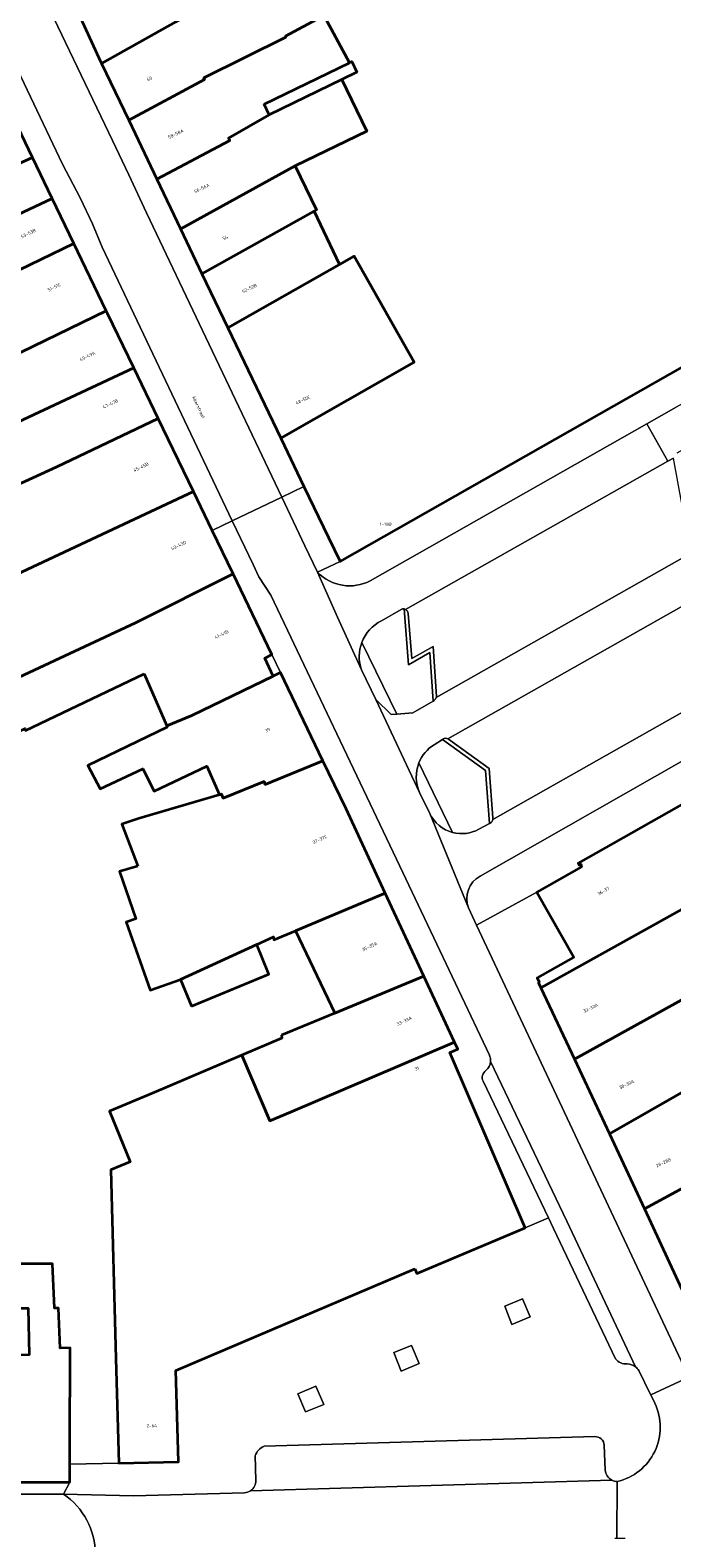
# Model space of a CAD drawing. Header units: metres. Extents: x 197700 to 204338, y 317132 to 325229.
# Tile 237 of 256: x 199978 to 200049, y 318682 to 318846. Entities that reach past the tile are written whole.
import ezdxf
from ezdxf.enums import TextEntityAlignment as Align

# ---------------------------------------------------------------- set-up
doc = ezdxf.new("R2010")
doc.units = ezdxf.units.M
for name, color, linetype, lineweight in [('B-WE-GR-BEPLANTING_CULTUUR_HEESTERS-GV', 90, 'Continuous', 18), ('B-WE-GR-BEPLANTING_CULTUUR_VASTE PLANTENVAK-GV', 90, 'Continuous', 18), ('B-WE-OG-BEBOUWING-GV', 7, 'Continuous', 35), ('B-WE-OG-BEBOUWING-T18', 10, 'Continuous', 18), ('B-WE-OG-TERREIN_ERF-GV', 7, 'Continuous', 18), ('B-WE-OG-TOPOGRAFIE-T18', 10, 'Continuous', 18), ('B-WE-VH-VERHARDING_ASFALT-GV', 252, 'Continuous', 18), ('B-WE-VH-VERHARDING_BETONSTRAATSTEEN-GV', 252, 'Continuous', 18), ('B-WE-VH-VERHARDING_OPEN-GV', 252, 'Continuous', 18), ('B-WE-VH-VERHARDING_TEGEL-GV', 252, 'Continuous', 18)]:
    doc.layers.add(name, color=color, linetype=linetype, lineweight=lineweight)
doc.styles.add('NLCS-ISO-M200-T18', font='NLCS-ISO.ttf', dxfattribs={"height": 0.36})

msp = doc.modelspace()

# ---------------------------------------------------------------- linework, layer by layer
at = {"layer": 'B-WE-GR-BEPLANTING_CULTUUR_HEESTERS-GV'}
for points in [[(200018.972, 318783.209), (200016.815, 318781.979)], [(200022.095, 318778.506), (200019.768, 318777.175), (200019.273, 318783.269)], [(200014.662, 318779.597), (200018.488, 318771.791), (200020.215, 318771.919), (200022.462, 318773.204), (200022.095, 318778.506)], [(200027.443, 318759.219), (200028.618, 318759.849), (200028.171, 318765.644), (200023.453, 318769.028), (200022.546, 318768.433)], [(200020.9, 318766.479), (200024.576, 318758.863)]]:
    msp.add_lwpolyline(points, dxfattribs=at)
for points in [[(200019.273, 318783.269, 0.1565907), (200018.972, 318783.209)], [(200016.815, 318781.979, 0.1893672), (200014.662, 318779.597)], [(200022.546, 318768.433, 0.1591513), (200020.9, 318766.479)], [(200024.576, 318758.863, 0.1936741), (200027.443, 318759.219)]]:
    msp.add_lwpolyline(points, format="xyb", dxfattribs=at)
for points in [[(200018.958, 318700.044), (200020.912, 318700.907), (200020.099, 318702.849), (200018.177, 318702.082)], [(200007.697, 318697.574), (200008.513, 318695.611), (200010.502, 318696.435), (200009.634, 318698.414)]]:
    msp.add_lwpolyline(points, close=True, dxfattribs=at)
at = {"layer": 'B-WE-GR-BEPLANTING_CULTUUR_VASTE PLANTENVAK-GV'}
msp.add_lwpolyline([(200031.034, 318705.158), (200033.04, 318706.006), (200032.216, 318707.963), (200030.261, 318707.163)], close=True, dxfattribs=at)
at = {"layer": 'B-WE-OG-BEBOUWING-GV'}
for points in [[(200006.951, 318856.073), (200025.492, 318866.174), (200022.804, 318871.107), (200016.055, 318867.344), (199983.512, 318849.199), (199983.335, 318849.144), (199985.962, 318843.433), (199986.262, 318842.804), (199994.372, 318847.338), (199997.733, 318849.21), (199999.611, 318850.247), (199998.456, 318852.366), (200002.374, 318854.501), (200002.592, 318854.101), (200006.782, 318856.384)], [(200006.377, 318845.692), (200006.324, 318845.795), (200010.175, 318847.864), (200008.911, 318850.159), (200016.157, 318854.149), (200013.978, 318858.183), (199999.611, 318850.247), (199997.733, 318849.21), (199994.372, 318847.338), (199986.262, 318842.804), (199989.219, 318836.601), (199997.506, 318841.056), (199997.435, 318841.235)], [(200003.994, 318838.356), (200013.319, 318842.887), (200010.576, 318847.922), (200010.244, 318847.739), (200010.175, 318847.864), (200006.324, 318845.795), (200006.377, 318845.692), (199997.435, 318841.235), (199997.506, 318841.056), (199989.219, 318836.601), (199992.283, 318830.173), (200000.251, 318834.38), (200000.112, 318834.635), (200004.558, 318837.196)], [(200000.251, 318834.38), (199992.283, 318830.173), (199994.869, 318824.749), (199994.912, 318824.765), (200007.404, 318831.621), (200015.227, 318835.423), (200012.492, 318841.051), (200004.558, 318837.196), (200000.112, 318834.635)], [(199962.805, 318825.363), (199978.721, 318832.541), (199976.313, 318837.546), (199954.642, 318827.596), (199955.148, 318826.509), (199951.379, 318824.755), (199950.414, 318823.06), (199951.322, 318821.109), (199951.791, 318820.842), (199952.012, 318820.366)], [(199978.721, 318832.541), (199962.805, 318825.363), (199952.012, 318820.366), (199952.928, 318818.399), (199963.69, 318823.409), (199965.015, 318820.562), (199973.345, 318824.55), (199980.881, 318828.052)], [(200007.404, 318831.621), (199994.912, 318824.765), (199994.869, 318824.749), (199997.2, 318819.86), (200009.46, 318826.668), (200009.727, 318826.816)], [(199958.796, 318811.608), (199959.422, 318811.899), (199959.47, 318811.796), (199969.982, 318816.746), (199983.233, 318823.164), (199980.881, 318828.052), (199973.345, 318824.55), (199965.015, 318820.562), (199965.074, 318820.436), (199962.046, 318819.027), (199963.052, 318816.865), (199957.542, 318814.301)], [(199997.2, 318819.86), (200000.031, 318813.962), (200012.244, 318820.865), (200009.46, 318826.668)], [(199974.767, 318809.998), (199986.774, 318815.805), (199983.233, 318823.164), (199969.982, 318816.746), (199959.47, 318811.796), (199962.855, 318804.522)], [(200005.807, 318801.911), (200020.367, 318810.185), (200013.825, 318821.759), (200012.244, 318820.865), (200000.031, 318813.962)], [(199986.774, 318815.805), (199974.767, 318809.998), (199962.855, 318804.522), (199960.491, 318803.422), (199959.542, 318802.973), (199962.383, 318796.868), (199962.387, 318796.815), (199972.501, 318801.506), (199989.771, 318809.586), (199986.917, 318815.507)], [(199962.383, 318796.868), (199944.108, 318788.362), (199941.525, 318787.16), (199935.46, 318784.337), (199937.901, 318779.091), (199973.769, 318795.786), (199973.955, 318795.386), (199981.363, 318798.765), (199992.431, 318804.069), (199989.771, 318809.586), (199972.501, 318801.506), (199962.387, 318796.815)], [(199992.431, 318804.069), (199981.363, 318798.765), (199973.955, 318795.386), (199975.956, 318791.087), (199968.143, 318787.451), (199969.875, 318783.729), (199996.28, 318796.085)], [(199969.875, 318783.729), (199967.353, 318782.549), (199971.689, 318773.235), (199989.968, 318781.757), (200000.62, 318787.082), (199998.33, 318791.832), (199996.28, 318796.085)], [(199990.915, 318776.197), (199993.372, 318770.489), (199996.127, 318771.621), (200004.973, 318775.912), (200004.067, 318777.906), (200004.859, 318778.288), (200000.62, 318787.082), (199989.968, 318781.757), (199971.689, 318773.235), (199971.469, 318773.133), (199973.683, 318768.395), (199973.806, 318768.449), (199973.846, 318768.332), (199977.906, 318770.224), (199977.97, 318769.976)], [(199999.134, 318762.989), (199999.341, 318763.05), (199999.526, 318762.593), (200004.01, 318764.41), (200004.131, 318764.114), (200010.427, 318766.673), (200005.803, 318776.31), (200004.973, 318775.912), (199996.127, 318771.621), (199993.372, 318770.489), (199993.433, 318770.347), (199984.751, 318766.173), (199986.111, 318763.616), (199990.77, 318765.819), (199991.986, 318763.382), (199997.747, 318766.093)], [(199990.209, 318755.185), (199988.219, 318754.61), (199990.004, 318749.429), (199988.926, 318749.071), (199991.55, 318741.65), (199994.861, 318742.831), (200003.189, 318746.635), (200005.03, 318747.456), (200005.056, 318747.132), (200007.419, 318748.123), (200017.222, 318752.233), (200012.943, 318761.429), (200010.427, 318766.673), (200004.131, 318764.114), (200004.01, 318764.41), (199999.526, 318762.593), (199999.341, 318763.05), (199999.134, 318762.989), (199990.332, 318760.402), (199988.46, 318759.787)], [(200034.191, 318741.907), (200060.231, 318756.373), (200056.704, 318762.574), (200058.443, 318763.562), (200056.99, 318766.118), (200038.288, 318755.509), (200038.392, 318755.294), (200038.564, 318755.395), (200038.646, 318755.12), (200033.774, 318752.356), (200037.811, 318745.24), (200033.815, 318743.008), (200034.013, 318742.537), (200033.931, 318742.459)], [(200037.867, 318734.099), (200056.751, 318744.558), (200056.61, 318744.816), (200071.433, 318752.936), (200067.585, 318760.458), (200060.231, 318756.373), (200034.191, 318741.907)], [(200021.438, 318743.172), (200017.222, 318752.233), (200007.419, 318748.123), (200011.705, 318739.134)], [(199996.058, 318739.908), (200004.527, 318743.388), (200003.189, 318746.635), (199994.861, 318742.831)], [(200056.751, 318744.558), (200037.867, 318734.099), (200041.693, 318725.954), (200060.913, 318736.962)], [(200005.896, 318736.724), (200005.921, 318736.417), (200001.581, 318734.56), (200004.64, 318727.376), (200006.896, 318728.339), (200024.784, 318735.956), (200021.438, 318743.172), (200011.705, 318739.134)], [(200079.375, 318742.047), (200066.032, 318735.221), (200064.264, 318738.676), (200060.913, 318736.962), (200041.693, 318725.954), (200045.529, 318717.787), (200066.043, 318728.903), (200065.932, 318729.119), (200081.829, 318737.252)], [(200020.442, 318711.215), (200020.656, 318710.708), (200032.482, 318715.702), (200024.265, 318734.862), (200025.127, 318735.217), (200024.784, 318735.956), (200006.896, 318728.339), (200004.64, 318727.376), (200001.581, 318734.56), (199991.742, 318730.351), (199987.115, 318728.457), (199989.382, 318722.918), (199987.257, 318722.027), (199987.819, 318701.46), (199988.131, 318690.031), (199994.647, 318690.176), (199994.37, 318700.146), (200000, 318702.537)], [(200054.313, 318698.748), (200090.428, 318718.918), (200084.995, 318728.835), (200084.607, 318728.636), (200079.49, 318725.903), (200070.186, 318720.805), (200066.043, 318728.903), (200045.529, 318717.787), (200054.165, 318699.068)], [(199976.919, 318687.943), (199982.796, 318687.933), (199982.8, 318689.905), (199982.805, 318692.933), (199982.818, 318701.468), (199982.82, 318702.595), (199981.734, 318702.572), (199981.558, 318706.936), (199981.106, 318706.937), (199980.911, 318711.777), (199976.107, 318711.784), (199976.302, 318706.944), (199978.258, 318706.941), (199978.36, 318701.851), (199976.407, 318701.811), (199971.062, 318701.702), (199971.341, 318687.952)]]:
    msp.add_lwpolyline(points, close=True, dxfattribs=at)
msp.add_lwpolyline([(200010.576, 318847.922), (200013.319, 318842.887), (200013.571, 318843.009), (200014.135, 318841.85), (200012.492, 318841.051), (200015.227, 318835.423), (200007.404, 318831.621), (200009.727, 318826.816), (200009.46, 318826.668), (200012.244, 318820.865), (200013.825, 318821.759), (200020.367, 318810.185), (200005.807, 318801.911), (200008.336, 318796.634), (200011.015, 318791.044), (200012.291, 318788.431), (200060.92, 318816.075)], dxfattribs=at)
at = {"layer": 'B-WE-OG-TERREIN_ERF-GV'}
for points in [[(200013.319, 318842.887), (200003.994, 318838.356), (200004.558, 318837.196), (200012.492, 318841.051), (200014.135, 318841.85), (200013.571, 318843.009)], [(200004.973, 318775.912), (200005.803, 318776.31), (200004.859, 318778.288), (200004.067, 318777.906)]]:
    msp.add_lwpolyline(points, close=True, dxfattribs=at)
msp.add_lwpolyline([(199976.107, 318711.784), (199980.911, 318711.777), (199981.106, 318706.937), (199981.558, 318706.936), (199981.734, 318702.572), (199982.82, 318702.595), (199982.818, 318701.468), (199982.805, 318692.933), (199982.8, 318689.905), (199988.131, 318690.031), (199987.819, 318701.46), (199987.257, 318722.027), (199989.382, 318722.918), (199987.115, 318728.457), (199991.742, 318730.351), (200001.581, 318734.56), (200005.921, 318736.417), (200005.896, 318736.724), (200011.705, 318739.134), (200007.419, 318748.123), (200005.056, 318747.132), (200005.03, 318747.456), (200003.189, 318746.635), (200004.527, 318743.388), (199996.058, 318739.908), (199994.861, 318742.831), (199991.55, 318741.65), (199988.926, 318749.071), (199990.004, 318749.429), (199988.219, 318754.61), (199990.209, 318755.185), (199988.46, 318759.787), (199990.332, 318760.402), (199999.134, 318762.989), (199997.747, 318766.093), (199991.986, 318763.382), (199990.77, 318765.819), (199986.111, 318763.616), (199984.751, 318766.173), (199993.433, 318770.347), (199993.372, 318770.489), (199990.915, 318776.197), (199977.97, 318769.976)], dxfattribs=at)
at = {"layer": 'B-WE-VH-VERHARDING_ASFALT-GV'}
msp.add_lwpolyline([(199982.106, 318686.625), (199975.127, 318686.639), (199959.987, 318686.682), (199893.056, 318687.07)], dxfattribs=at)
msp.add_lwpolyline([(199985.572, 318680.105, 0.2503345), (199982.106, 318686.625)], format="xyb", dxfattribs=at)
at = {"layer": 'B-WE-VH-VERHARDING_BETONSTRAATSTEEN-GV'}
msp.add_lwpolyline([(199968.408, 318860.317), (199969.025, 318859.042), (199981.985, 318831.814), (199983.915, 318828.124), (199985.272, 318825.296), (199986.325, 318822.771), (200000.525, 318792.891), (200005.921, 318795.477), (199991.163, 318826.494), (199989.226, 318830.632), (199987.461, 318834.405), (199976.785, 318856.676), (199973.557, 318862.81)], close=True, dxfattribs=at)
for points in [[(200019.448, 318783.214), (200048.078, 318799.382), (200045.758, 318803.46), (200015.588, 318786.336)], [(200052.006, 318790.764), (200051.636, 318795.663), (200049.619, 318794.562), (200048.697, 318799.732), (200048.078, 318799.382), (200019.448, 318783.214)], [(200046.205, 318697.471), (200050.34, 318699.412), (200037.36, 318727.057), (200027.186, 318748.751), (200026.308, 318750.624), (200022.073, 318760.943), (200020.968, 318763.232), (200016.212, 318773.385), (200014.616, 318776.624), (200012.004, 318782.359), (200009.83, 318787.26), (200008.458, 318790.144), (200005.921, 318795.477), (200000.525, 318792.891), (200000.525, 318792.89), (200002.798, 318788.108), (200003.432, 318786.771), (200004.731, 318784.754), (200018.449, 318755.937), (200028.591, 318734.544)], [(200052.311, 318790.349), (200022.785, 318773.584)], [(200022.785, 318773.584), (200052.311, 318790.349)], [(200009.83, 318787.26), (200012.004, 318782.359), (200014.616, 318776.624)], [(200024.066, 318769.078), (200054.231, 318786.133)], [(200054.231, 318786.133), (200024.066, 318769.078)], [(200016.815, 318781.979), (200018.972, 318783.209)], [(200019.714, 318782.776), (200020.116, 318777.835), (200022.45, 318779.17)], [(200022.45, 318779.17), (200022.828, 318773.709)], [(200059.29, 318777.445), (200028.964, 318760.267)], [(200028.964, 318760.267), (200059.29, 318777.445)], [(200022.55, 318773.254), (200022.462, 318773.204), (200020.215, 318771.919), (200018.488, 318771.791), (200017.859, 318771.745), (200016.212, 318773.385), (200020.968, 318763.232)], [(200027.58, 318754.106), (200062.518, 318773.994)], [(200022.546, 318768.433), (200023.453, 318769.028), (200023.54, 318769.085)], [(200024.066, 318769.078), (200024.112, 318769.047), (200028.555, 318765.861), (200028.973, 318760.444)], [(200022.073, 318760.943), (200026.308, 318750.624)], [(200028.795, 318759.944), (200028.618, 318759.849), (200027.443, 318759.219)], [(200028.713, 318733.86), (200037.049, 318716.426), (200044.524, 318700.536)], [(200044.524, 318700.536), (200037.049, 318716.426), (200028.713, 318733.86)], [(200027.901, 318731.703), (200035.05, 318716.786)], [(200035.05, 318716.786), (200035.601, 318715.637), (200042.368, 318701.42)], [(200044.898, 318700.123), (200046.187, 318697.51), (200046.205, 318697.471)], [(200050.34, 318699.412), (200046.205, 318697.471), (200046.634, 318696.558)], [(200040.093, 318692.912), (200004.016, 318691.876)], [(200041.22, 318689.263), (200041.12, 318691.972)], [(200003.035, 318690.84), (200003.101, 318688.133)], [(200041.969, 318688.163), (200002.53, 318687.013)], [(200002.53, 318687.013), (200041.969, 318688.163)], [(200042.295, 318681.828), (200042.357, 318681.831), (200042.42, 318681.832), (200042.511, 318681.832), (200042.53, 318688.014)], [(200042.53, 318688.014), (200042.511, 318681.832), (200043.415, 318681.829)], [(200001.843, 318686.788), (199989.736, 318686.433), (199982.106, 318686.625)]]:
    msp.add_lwpolyline(points, dxfattribs=at)
for points in [[(200015.588, 318786.336, -0.3302357), (200009.83, 318787.26)], [(200018.972, 318783.209, -0.1565907), (200019.273, 318783.269)], [(200019.273, 318783.269, -0.0900902), (200019.448, 318783.214)], [(200019.448, 318783.214, -0.2751113), (200019.714, 318782.776)], [(200014.662, 318779.597, -0.1893672), (200016.815, 318781.979)], [(200014.616, 318776.624, -0.1742505), (200014.662, 318779.597)], [(200022.785, 318773.584, -0.1076014), (200022.55, 318773.254)], [(200022.828, 318773.709, -0.0382292), (200022.785, 318773.584)], [(200020.9, 318766.479, -0.1591513), (200022.546, 318768.433)], [(200023.54, 318769.085, -0.268064), (200024.066, 318769.078)], [(200020.968, 318763.232, -0.2039141), (200020.9, 318766.479)], [(200024.576, 318758.863, -0.2204325), (200022.073, 318760.943)], [(200028.964, 318760.267, -0.1508921), (200028.795, 318759.944)], [(200028.973, 318760.444, -0.0735437), (200028.964, 318760.267)], [(200027.443, 318759.219, -0.1936741), (200024.576, 318758.863)], [(200026.308, 318750.624, -0.3706833), (200027.58, 318754.106)], [(200028.713, 318733.86, -0.2060085), (200028.202, 318732.885)], [(200028.591, 318734.544, -0.1264052), (200028.713, 318733.86)], [(200028.202, 318732.885, 0.3535375), (200027.901, 318731.703)], [(200042.368, 318701.42, 0.273363), (200043.622, 318700.855)], [(200043.622, 318700.855, -0.1589179), (200044.524, 318700.536)], [(200044.524, 318700.536, -0.0905647), (200044.898, 318700.123)], [(200046.634, 318696.558, -0.481883), (200042.53, 318688.014)], [(200041.12, 318691.972, 0.4254761), (200040.093, 318692.912)], [(200004.016, 318691.876, 0.2235293), (200003.035, 318690.84)], [(200003.101, 318688.133, -0.2561349), (200002.53, 318687.013)], [(200041.969, 318688.163, -0.2557356), (200041.22, 318689.263)], [(200042.53, 318688.014, -0.1048731), (200041.969, 318688.163)], [(199982.106, 318686.625, -0.2503345), (199985.572, 318680.105)], [(200002.53, 318687.013, -0.1408628), (200001.843, 318686.788)]]:
    msp.add_lwpolyline(points, format="xyb", dxfattribs=at)
at = {"layer": 'B-WE-VH-VERHARDING_OPEN-GV'}
msp.add_lwpolyline([(200049.102, 318800.304), (200051.169, 318801.457), (200051.594, 318801.724), (200052.516, 318802.251), (200050.358, 318806.054), (200048.979, 318805.288), (200045.758, 318803.46), (200048.078, 318799.382), (200048.697, 318799.732)], dxfattribs=at)
at = {"layer": 'B-WE-VH-VERHARDING_TEGEL-GV'}
for points in [[(199962.428, 318866.567), (199963.16, 318864.99), (199967.598, 318855.73), (199969.699, 318851.346), (199976.313, 318837.546), (199978.721, 318832.541), (199980.881, 318828.052), (199983.233, 318823.164), (199986.774, 318815.805), (199986.917, 318815.507), (199989.771, 318809.586), (199992.431, 318804.069), (199996.28, 318796.085), (199998.33, 318791.832), (200000.525, 318792.89), (200000.525, 318792.891), (199986.325, 318822.771), (199985.272, 318825.296), (199983.915, 318828.124), (199981.985, 318831.814), (199969.025, 318859.042)], [(199976.785, 318856.676), (199987.461, 318834.405), (199989.226, 318830.632), (199991.163, 318826.494), (200005.921, 318795.477), (200008.336, 318796.634), (200005.807, 318801.911), (200000.031, 318813.962), (199997.2, 318819.86), (199994.869, 318824.749), (199992.283, 318830.173), (199989.219, 318836.601), (199986.262, 318842.804), (199985.962, 318843.433), (199983.335, 318849.144), (199979.971, 318856.458), (199977.073, 318862.76)], [(200093.8, 318791.765), (200097.871, 318784.438), (200121.172, 318797.679), (200094.747, 318844.181), (200067.802, 318828.844), (200067.689, 318829.044), (200067.86, 318829.143), (200067.537, 318829.722), (200067.465, 318829.681), (200064.569, 318828.031), (200064.452, 318828.236), (200059.305, 318825.31), (200061.768, 318820.957), (200058.886, 318819.3), (200060.593, 318816.259), (200060.766, 318816.354), (200060.92, 318816.075), (200012.291, 318788.431), (200009.83, 318787.26)], [(200015.588, 318786.336), (200045.758, 318803.46), (200048.979, 318805.288)], [(200028.591, 318734.544), (200018.449, 318755.937), (200004.731, 318784.754), (200003.432, 318786.771), (200002.798, 318788.108), (200000.525, 318792.89), (199998.33, 318791.832), (200000.62, 318787.082), (200004.859, 318778.288), (200005.803, 318776.31), (200010.427, 318766.673), (200012.943, 318761.429), (200017.222, 318752.233)], [(200019.273, 318783.269), (200019.768, 318777.175)], [(200033.774, 318752.356), (200038.646, 318755.12), (200038.564, 318755.395), (200038.392, 318755.294), (200038.288, 318755.509), (200056.99, 318766.118), (200081.422, 318779.977), (200081.073, 318784.538), (200067.126, 318776.626), (200067.071, 318776.594), (200065.728, 318775.821), (200062.518, 318773.994), (200027.58, 318754.106)], [(200022.828, 318773.709), (200022.45, 318779.17), (200020.116, 318777.835), (200019.714, 318782.776)], [(200014.616, 318776.624), (200016.212, 318773.385), (200017.859, 318771.745), (200018.488, 318771.791), (200014.662, 318779.597)], [(200019.768, 318777.175), (200022.095, 318778.506), (200022.462, 318773.204), (200022.55, 318773.254)], [(200023.54, 318769.085), (200023.453, 318769.028), (200028.171, 318765.644), (200028.618, 318759.849), (200028.795, 318759.944)], [(200028.973, 318760.444), (200028.555, 318765.861), (200024.112, 318769.047), (200024.066, 318769.078)], [(200024.576, 318758.863), (200020.9, 318766.479)], [(200020.968, 318763.232), (200022.073, 318760.943)], [(200017.222, 318752.233), (200021.438, 318743.172), (200024.784, 318735.956), (200025.127, 318735.217), (200024.265, 318734.862), (200032.482, 318715.702), (200035.05, 318716.786), (200027.901, 318731.703)], [(200026.308, 318750.624), (200027.186, 318748.751), (200033.774, 318752.356)], [(200058.55, 318689.038), (200055.892, 318695.019), (200054.073, 318699.019), (200054.165, 318699.068), (200045.529, 318717.787), (200041.693, 318725.954), (200037.867, 318734.099), (200034.191, 318741.907), (200033.931, 318742.459), (200034.013, 318742.537), (200033.815, 318743.008), (200037.811, 318745.24), (200033.774, 318752.356), (200027.186, 318748.751), (200037.36, 318727.057), (200050.34, 318699.412), (200053.897, 318691.887)], [(200035.601, 318715.637), (200035.05, 318716.786), (200032.482, 318715.702), (200020.656, 318710.708), (200020.442, 318711.215), (200000, 318702.537), (199994.37, 318700.146), (199994.647, 318690.176), (199988.131, 318690.031), (199982.8, 318689.905), (199982.796, 318687.933), (199982.106, 318686.625), (199989.736, 318686.433), (200001.843, 318686.788)], [(200042.368, 318701.42), (200035.601, 318715.637)], [(200046.634, 318696.558), (200046.205, 318697.471), (200046.187, 318697.51), (200044.898, 318700.123)], [(200004.016, 318691.876), (200040.093, 318692.912)], [(200041.12, 318691.972), (200041.22, 318689.263)], [(200003.101, 318688.133), (200003.035, 318690.84)], [(199893.056, 318687.07), (199959.987, 318686.682), (199975.127, 318686.639), (199982.106, 318686.625), (199982.796, 318687.933), (199976.919, 318687.943), (199971.341, 318687.952), (199966.608, 318687.96), (199960.017, 318687.97), (199950.619, 318687.829), (199944.219, 318687.733), (199934, 318687.984), (199929.076, 318688.058), (199921.998, 318688.165), (199916.024, 318688.255), (199910, 318688.334)]]:
    msp.add_lwpolyline(points, dxfattribs=at)
for points in [[(200008.336, 318796.634), (200005.921, 318795.477), (200008.458, 318790.144), (200009.83, 318787.26), (200012.291, 318788.431), (200011.015, 318791.044)], [(200033.04, 318706.006), (200031.034, 318705.158), (200030.261, 318707.163), (200032.216, 318707.963)], [(200020.912, 318700.907), (200018.958, 318700.044), (200018.177, 318702.082), (200020.099, 318702.849)], [(200008.513, 318695.611), (200007.697, 318697.574), (200009.634, 318698.414), (200010.502, 318696.435)]]:
    msp.add_lwpolyline(points, close=True, dxfattribs=at)
for points in [[(200009.83, 318787.26, 0.3302357), (200015.588, 318786.336)], [(200019.448, 318783.214, 0.0900902), (200019.273, 318783.269)], [(200019.714, 318782.776, 0.2751113), (200019.448, 318783.214)], [(200014.662, 318779.597, 0.1742505), (200014.616, 318776.624)], [(200022.55, 318773.254, 0.1076014), (200022.785, 318773.584)], [(200022.785, 318773.584, 0.0382292), (200022.828, 318773.709)], [(200024.066, 318769.078, 0.268064), (200023.54, 318769.085)], [(200020.9, 318766.479, 0.2039141), (200020.968, 318763.232)], [(200022.073, 318760.943, 0.2204325), (200024.576, 318758.863)], [(200028.795, 318759.944, 0.1508921), (200028.964, 318760.267)], [(200028.964, 318760.267, 0.0735437), (200028.973, 318760.444)], [(200027.58, 318754.106, 0.3706833), (200026.308, 318750.624)], [(200028.202, 318732.885, 0.2060085), (200028.713, 318733.86)], [(200028.713, 318733.86, 0.1264052), (200028.591, 318734.544)], [(200027.901, 318731.703, -0.3535375), (200028.202, 318732.885)], [(200043.622, 318700.855, -0.273363), (200042.368, 318701.42)], [(200044.524, 318700.536, 0.1589179), (200043.622, 318700.855)], [(200044.898, 318700.123, 0.0905647), (200044.524, 318700.536)], [(200042.53, 318688.014, 0.481883), (200046.634, 318696.558)], [(200040.093, 318692.912, -0.4254761), (200041.12, 318691.972)], [(200003.035, 318690.84, -0.2235293), (200004.016, 318691.876)], [(200002.53, 318687.013, 0.2561349), (200003.101, 318688.133)], [(200041.22, 318689.263, 0.2557356), (200041.969, 318688.163)], [(200041.969, 318688.163, 0.1048731), (200042.53, 318688.014)], [(200001.843, 318686.788, 0.1408628), (200002.53, 318687.013)]]:
    msp.add_lwpolyline(points, format="xyb", dxfattribs=at)

# ---------------------------------------------------------------- texts
at = {"layer": 'B-WE-OG-BEBOUWING-T18', "style": 'NLCS-ISO-M200-T18'}
for s, rotation, p in [('60', 25.4, (199991.491, 318841.143)), ('58-58A', 25.5, (199994.362, 318835.108)), ('56-56A', 25.5, (199997.187, 318829.182)), ('53-53B', 25.7, (199978.27, 318824.254)), ('54', 25.4, (199999.763, 318823.779)), ('51-51C', 25.7, (199981.095, 318818.383)), ('52-52B', 25.6, (200002.405, 318818.261)), ('49-49A', 25.7, (199984.722, 318810.849)), ('48-50C', 25.6, (200008.243, 318806.082)), ('47-47B', 25.7, (199987.23, 318805.647)), ('45-45B', 25.7, (199990.555, 318798.749)), ('43-43D', 25.7, (199994.676, 318790.201)), ('41-41B', 25.7, (199999.362, 318780.48)), ('39', 25.6, (200004.374, 318770.042)), ('37-37C', 24.9, (200010.079, 318758.102)), ('36-37', 29.5, (200041.038, 318752.47)), ('35-35A', 24.9, (200015.517, 318746.417)), ('33-33A', 24.8, (200019.296, 318738.283)), ('32-32A', 25.2, (200039.648, 318739.707)), ('31', 23.2, (200020.673, 318733.09)), ('30-30A', 25.1, (200043.574, 318731.358)), ('28-28B', 25.1, (200047.582, 318722.825)), ('2-64', 1.2, (199991.734, 318694.112))]:
    msp.add_text(s, height=0.36, rotation=rotation, dxfattribs=at).set_placement(p, align=Align.MIDDLE)
msp.add_text('1-10D', height=0.36, dxfattribs=at).set_placement((200017.268, 318792.517), align=Align.MIDDLE)
at = {"layer": 'B-WE-OG-TOPOGRAFIE-T18', "style": 'NLCS-ISO-M200-T18'}
msp.add_text('Akerstraat', height=0.36, rotation=295.5, dxfattribs=at).set_placement((199996.846, 318805.3), align=Align.MIDDLE)

doc.saveas('drawing.dxf')
